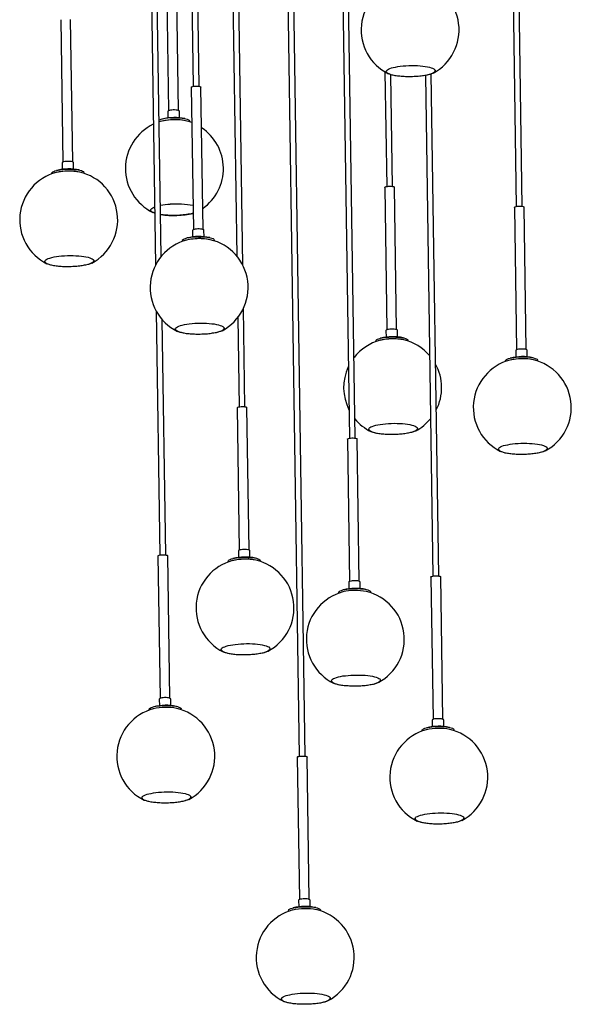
# Model space of a CAD drawing. Header units: millimetres. Extents: x -350 to 367, y -2209 to 114.
# Tile 1 of 2: x -259 to 304, y -2209 to -1204. Entities that reach past the tile are written whole.
import ezdxf

# ---------------------------------------------------------------- set-up
doc = ezdxf.new("R2010")
doc.units = ezdxf.units.MM

msp = doc.modelspace()

# ---------------------------------------------------------------- linework, layer by layer
at = {"color": 7, "linetype": 'Continuous', "lineweight": 25}
for p, q in [((-101.6, 41.4), (-81.8, -1271.7)), ((-75.8, -1271.6), (-95.6, 41.5)), ((52.7, 22.9), (77.6, -1630.9)), ((83.6, -1630.8), (58.7, 23)), ((226.8, 16.1), (248, -1394.3)), ((254, -1394.3), (232.8, 16.2)), ((-142.2, 0.9), (-120.3, -1454.3)), ((-114.4, -1445.3), (-136.2, 1)), ((-2.9, -9.8), (26.5, -1955.6)), ((32.5, -1955.5), (3.1, -9.7)), ((-58.4, -42.5), (-37.3, -1445.1)), ((-31.1, -1454.4), (-52.4, -42.4)), ((-109, -1151.2), (-106.8, -1296.6)), ((-96.8, -1296.4), (-99, -1151.1)), ((-216.9, -1203.7), (-214.7, -1349)), ((-204.7, -1348.9), (-206.9, -1203.6)), ((113.9, -1257), (115.7, -1374)), ((121.7, -1374), (119.9, -1259.9)), ((155.2, -1260.6), (162.8, -1771.6)), ((168.8, -1771.5), (161.1, -1259.1)), ((-83.8, -1272.7), (-81.6, -1418)), ((-71.6, -1417.8), (-73.8, -1272.5)), ((-107.6, -1297.3), (-107.5, -1304)), ((-95.8, -1303.8), (-95.9, -1297.1)), ((-113.6, -1307.2), (-116.5, -1308.1)), ((-85.2, -1308.1), (-85.2, -1307.3)), ((-215.6, -1349.7), (-215.5, -1356.5)), ((-203.8, -1356.3), (-203.9, -1349.6)), ((-225.9, -1360.2), (-225.9, -1361)), ((-193.2, -1360.6), (-193.2, -1359.8)), ((113.7, -1375), (115.9, -1520.3)), ((125.9, -1520.1), (123.7, -1374.8)), ((246.1, -1395.3), (248.2, -1540.6)), ((258.2, -1540.4), (256.1, -1395.1)), ((-82.4, -1418.7), (-82.3, -1425.4)), ((-70.6, -1425.3), (-70.8, -1418.5)), ((-92.8, -1429.2), (-92.8, -1430)), ((-60.1, -1429.5), (-60.1, -1428.7)), ((-119.5, -1501.1), (-115.8, -1750.2)), ((-28.9, -1598.8), (-30.5, -1498.3)), ((-109.8, -1750.1), (-113.4, -1509.9)), ((-36.3, -1507.8), (-34.9, -1598.9)), ((115, -1521), (115.1, -1527.7)), ((126.8, -1527.6), (126.7, -1520.8)), ((104.7, -1531.5), (104.7, -1532.3)), ((137.4, -1531.8), (137.4, -1531)), ((247.4, -1541.3), (247.5, -1548)), ((259.2, -1547.9), (259.1, -1541.1)), ((237, -1551.8), (237.1, -1552.6)), ((269.8, -1552.1), (269.8, -1551.3)), ((-36.9, -1599.9), (-34.7, -1745.2)), ((-24.7, -1745), (-26.9, -1599.7)), ((75.6, -1631.8), (77.8, -1777.1)), ((87.8, -1777), (85.6, -1631.7)), ((-35.6, -1745.9), (-35.5, -1752.6)), ((-23.8, -1752.4), (-23.9, -1745.7)), ((-117.8, -1751.1), (-115.6, -1896.4)), ((-107.9, -1750.7), (-107.8, -1751)), ((-105.6, -1896.3), (-107.8, -1751)), ((-45.9, -1756.4), (-45.9, -1757.2)), ((-13.2, -1756.7), (-13.2, -1755.9)), ((77, -1777.8), (77.1, -1784.6)), ((88.8, -1784.4), (88.7, -1777.7)), ((160.9, -1772.6), (163.1, -1917.9)), ((173.1, -1917.7), (170.9, -1772.4)), ((66.6, -1788.4), (66.6, -1789.2)), ((99.3, -1788.7), (99.3, -1787.9)), ((-116.4, -1897.1), (-116.3, -1903.9)), ((-104.6, -1903.7), (-104.7, -1897)), ((-126.8, -1907.7), (-126.8, -1908.5)), ((-94, -1908), (-94.1, -1907.2)), ((162.2, -1918.6), (162.3, -1925.3)), ((174, -1925.1), (173.9, -1918.4)), ((151.9, -1929.1), (151.9, -1929.9)), ((184.6, -1929.4), (184.6, -1928.6)), ((24.5, -1956.5), (26.7, -2101.8)), ((36.7, -2101.7), (34.5, -1956.4)), ((25.8, -2102.4), (25.8, -2102.5)), ((25.8, -2102.5), (25.9, -2109.3)), ((37.6, -2109.1), (37.5, -2102.4)), ((15.5, -2113), (15.5, -2113.9)), ((48.2, -2113.4), (48.2, -2112.6))]:
    msp.add_line(p, q, dxfattribs=at)
at = {"color": 7, "linetype": 'Continuous', "lineweight": 25, "flags": 128}
for points in [[(135.3, -1250.7), (138.2, -1250.5), (141.2, -1250.5), (144.1, -1250.5), (147, -1250.6), (149.8, -1250.8), (152.5, -1251.1), (155, -1251.4), (157.2, -1251.8), (159.3, -1252.3), (161.1, -1252.8), (162.5, -1253.3), (163.7, -1253.9), (164.6, -1254.6), (165.1, -1255.2), (165.2, -1255.9), (165, -1256.6), (164.5, -1257.3), (163.6, -1257.9), (162.4, -1258.6), (160.8, -1259.2), (159, -1259.7), (156.9, -1260.2), (154.6, -1260.7), (152.1, -1261.1), (149.4, -1261.4), (146.6, -1261.7), (143.7, -1261.8), (140.8, -1261.9), (137.8, -1262), (134.9, -1261.9), (132, -1261.7), (129.3, -1261.5), (126.7, -1261.2), (124.3, -1260.9), (122.1, -1260.4), (120.2, -1259.9), (118.6, -1259.4), (117.3, -1258.8), (116.3, -1258.2), (115.6, -1257.5), (115.3, -1256.9), (115.3, -1256.2), (115.7, -1255.5), (116.4, -1254.8), (117.4, -1254.2), (118.8, -1253.6), (120.5, -1253), (122.4, -1252.5), (124.6, -1252), (127, -1251.5), (129.6, -1251.2), (132.4, -1250.9), (135.3, -1250.7)], [(145.2, -1261.5), (148, -1261.3), (150.8, -1261), (153.4, -1260.6), (155.8, -1260.2), (158, -1259.7), (160, -1259.2), (161.6, -1258.6), (163, -1258), (164.1, -1257.3), (164.8, -1256.6), (165.2, -1256), (165.2, -1255.7)], [(115.2, -1256.5), (115.4, -1256.9), (115.9, -1257.6), (116.7, -1258.2), (117.9, -1258.8), (119.4, -1259.4), (121.1, -1259.9), (123.2, -1260.4), (125.5, -1260.8), (128, -1261.1), (130.6, -1261.4), (133.4, -1261.5), (136.3, -1261.6), (139.3, -1261.7), (142.2, -1261.6), (145.2, -1261.5)], [(-83.8, -1272.7), (-83.8, -1272.7), (-83.6, -1272.4), (-83.1, -1272.1), (-82.2, -1271.8), (-81.1, -1271.6), (-79.8, -1271.5)], [(-79.8, -1271.5), (-78.4, -1271.5), (-77.1, -1271.5), (-75.9, -1271.6), (-74.9, -1271.8), (-74.2, -1272.1), (-73.8, -1272.4), (-73.8, -1272.5)], [(-95.9, -1297.1), (-96, -1296.9), (-96.3, -1296.6), (-97.1, -1296.3), (-98.1, -1296.1), (-99.3, -1295.9), (-100.7, -1295.8), (-102.2, -1295.8), (-103.6, -1295.9), (-104.9, -1296.1), (-106.1, -1296.3), (-106.9, -1296.6), (-107.4, -1296.9), (-107.6, -1297.3)], [(-104.8, -1303.9), (-102.4, -1303.8), (-100, -1303.8), (-97.6, -1303.8), (-95.2, -1304), (-93.1, -1304.2), (-91.1, -1304.5), (-89.3, -1304.9), (-87.8, -1305.3), (-86.7, -1305.8), (-85.8, -1306.3), (-85.4, -1306.8), (-85.2, -1307.3)], [(-83.3, -1308.8), (-85.3, -1308.1), (-89.6, -1306.9)], [(-225.9, -1360.2), (-225.9, -1360.1), (-225.7, -1359.6), (-225.1, -1359), (-224.1, -1358.5), (-222.8, -1358), (-221.3, -1357.6), (-219.4, -1357.2), (-217.4, -1356.8), (-215.1, -1356.6), (-212.8, -1356.4)], [(-203.9, -1349.6), (-203.9, -1349.4), (-204.3, -1349.1), (-205, -1348.8), (-206, -1348.5), (-207.3, -1348.4), (-208.7, -1348.3), (-210.1, -1348.3), (-211.6, -1348.4), (-212.9, -1348.6), (-214, -1348.8), (-214.9, -1349.1), (-215.4, -1349.4), (-215.6, -1349.7)], [(-212.8, -1356.4), (-210.4, -1356.3), (-207.9, -1356.2), (-205.5, -1356.3), (-203.2, -1356.5), (-201, -1356.7), (-199, -1357), (-197.3, -1357.3), (-195.8, -1357.8), (-194.6, -1358.2), (-193.8, -1358.8), (-193.3, -1359.3), (-193.2, -1359.8)], [(113.7, -1375), (113.7, -1375), (113.9, -1374.7), (114.4, -1374.4), (115.3, -1374.1), (116.4, -1373.9), (117.7, -1373.8)], [(117.7, -1373.8), (119.1, -1373.8), (120.4, -1373.8), (121.6, -1373.9), (122.6, -1374.1), (123.3, -1374.4), (123.6, -1374.7), (123.7, -1374.8)], [(-121.1, -1401.2), (-121.9, -1400.9), (-123.2, -1400.3), (-124.2, -1399.7), (-124.9, -1399), (-125.2, -1398.4), (-125.2, -1397.7), (-124.8, -1397), (-124.1, -1396.3), (-123, -1395.7), (-121.7, -1395.1), (-121.1, -1394.9)], [(246.1, -1395.3), (246.1, -1395.3), (246.2, -1395), (246.8, -1394.7), (247.7, -1394.4), (248.8, -1394.2), (250.1, -1394.1)], [(250.1, -1394.1), (251.4, -1394.1), (252.8, -1394.1), (254, -1394.2), (254.9, -1394.4), (255.6, -1394.7), (256, -1395), (256.1, -1395.1)], [(-125.2, -1398), (-125.1, -1398.4), (-124.6, -1399.1), (-123.7, -1399.7), (-122.6, -1400.3), (-121.1, -1400.9), (-121.1, -1400.9)], [(-92.8, -1429.2), (-92.8, -1429.1), (-92.6, -1428.5), (-92, -1428), (-91, -1427.5), (-89.7, -1427), (-88.2, -1426.5), (-86.3, -1426.1), (-84.3, -1425.8), (-82, -1425.5), (-79.7, -1425.3)], [(-70.8, -1418.5), (-70.8, -1418.3), (-71.2, -1418), (-71.9, -1417.7), (-72.9, -1417.5), (-74.2, -1417.4), (-75.6, -1417.3), (-77, -1417.3), (-78.5, -1417.4), (-79.8, -1417.5), (-80.9, -1417.8), (-81.8, -1418.1), (-82.3, -1418.4), (-82.4, -1418.7)], [(-79.7, -1425.3), (-77.3, -1425.2), (-74.8, -1425.2), (-72.4, -1425.3), (-70.1, -1425.4), (-67.9, -1425.7), (-65.9, -1425.9), (-64.2, -1426.3), (-62.7, -1426.7), (-61.5, -1427.2), (-60.7, -1427.7), (-60.2, -1428.3), (-60.1, -1428.7)], [(-213.1, -1444.7), (-210.2, -1444.5), (-207.2, -1444.5), (-204.3, -1444.5), (-201.4, -1444.6), (-198.6, -1444.8), (-195.9, -1445), (-193.5, -1445.4), (-191.2, -1445.8), (-189.1, -1446.2), (-187.3, -1446.7), (-185.9, -1447.3), (-184.7, -1447.9), (-183.8, -1448.5), (-183.3, -1449.2), (-183.2, -1449.9), (-183.4, -1450.6), (-183.9, -1451.2), (-184.8, -1451.9), (-186, -1452.5), (-187.6, -1453.1), (-189.4, -1453.7), (-191.5, -1454.2), (-193.8, -1454.7), (-196.3, -1455.1), (-199, -1455.4), (-201.8, -1455.6), (-204.7, -1455.8), (-207.7, -1455.9), (-210.6, -1455.9), (-213.5, -1455.9), (-216.4, -1455.7), (-219.1, -1455.5), (-221.7, -1455.2), (-224.1, -1454.8), (-226.3, -1454.4), (-228.2, -1453.9), (-229.8, -1453.4), (-231.1, -1452.8), (-232.2, -1452.2), (-232.8, -1451.5), (-233.2, -1450.8), (-233.1, -1450.2), (-232.8, -1449.5), (-232, -1448.8), (-231, -1448.2), (-229.6, -1447.5), (-227.9, -1447), (-226, -1446.4), (-223.8, -1445.9), (-221.4, -1445.5), (-218.8, -1445.2), (-216, -1444.9), (-213.1, -1444.7)], [(-233.2, -1450.4), (-233, -1450.9), (-232.5, -1451.5), (-231.7, -1452.2), (-230.5, -1452.8), (-229, -1453.4), (-227.3, -1453.9), (-225.2, -1454.3), (-222.9, -1454.7), (-220.4, -1455.1), (-217.8, -1455.3), (-215, -1455.5), (-212.1, -1455.6), (-209.1, -1455.6), (-206.2, -1455.6), (-203.2, -1455.4)], [(-203.2, -1455.4), (-200.4, -1455.2), (-197.6, -1454.9), (-195, -1454.6), (-192.6, -1454.1), (-190.4, -1453.7), (-188.4, -1453.1), (-186.8, -1452.5), (-185.4, -1451.9), (-184.3, -1451.3), (-183.6, -1450.6), (-183.3, -1449.9), (-183.2, -1449.7)], [(-80, -1513.6), (-77.1, -1513.5), (-74.1, -1513.4), (-71.2, -1513.5), (-68.3, -1513.6), (-65.5, -1513.7), (-62.8, -1514), (-60.3, -1514.3), (-58.1, -1514.7), (-56, -1515.2), (-54.2, -1515.7), (-52.8, -1516.3), (-51.6, -1516.9), (-50.7, -1517.5), (-50.2, -1518.2), (-50.1, -1518.8), (-50.3, -1519.5), (-50.8, -1520.2), (-51.7, -1520.9), (-52.9, -1521.5), (-54.5, -1522.1), (-56.3, -1522.7), (-58.4, -1523.2), (-60.7, -1523.6), (-63.2, -1524), (-65.9, -1524.3), (-68.7, -1524.6), (-71.6, -1524.8), (-74.5, -1524.9), (-77.5, -1524.9), (-80.4, -1524.8), (-83.3, -1524.7), (-86, -1524.5), (-88.6, -1524.2), (-91, -1523.8), (-93.2, -1523.4), (-95.1, -1522.9), (-96.7, -1522.3), (-98, -1521.7), (-99.1, -1521.1), (-99.7, -1520.5), (-100.1, -1519.8), (-100, -1519.1), (-99.7, -1518.5), (-98.9, -1517.8), (-97.9, -1517.1), (-96.5, -1516.5), (-94.8, -1515.9), (-92.9, -1515.4), (-90.7, -1514.9), (-88.3, -1514.5), (-85.7, -1514.1), (-82.9, -1513.8), (-80, -1513.6)], [(-100.1, -1519.4), (-99.9, -1519.9), (-99.4, -1520.5), (-98.6, -1521.1), (-97.4, -1521.8), (-95.9, -1522.3), (-94.2, -1522.8), (-92.1, -1523.3), (-89.8, -1523.7), (-87.3, -1524), (-84.7, -1524.3), (-81.9, -1524.5), (-79, -1524.6), (-76, -1524.6), (-73.1, -1524.5), (-70.1, -1524.4)], [(-70.1, -1524.4), (-67.3, -1524.2), (-64.5, -1523.9), (-61.9, -1523.5), (-59.5, -1523.1), (-57.3, -1522.6), (-55.3, -1522.1), (-53.7, -1521.5), (-52.3, -1520.9), (-51.2, -1520.2), (-50.5, -1519.6), (-50.1, -1518.9), (-50.1, -1518.6)], [(126.7, -1520.8), (126.7, -1520.7), (126.3, -1520.3), (125.6, -1520.1), (124.6, -1519.8), (123.3, -1519.7), (121.9, -1519.6), (120.5, -1519.6), (119, -1519.7), (117.7, -1519.8), (116.6, -1520.1), (115.7, -1520.4), (115.2, -1520.7), (115, -1521)], [(117.8, -1527.7), (120.2, -1527.5), (122.7, -1527.5), (125.1, -1527.6), (127.4, -1527.7), (129.6, -1528), (131.6, -1528.3), (133.3, -1528.6), (134.8, -1529), (136, -1529.5), (136.8, -1530), (137.3, -1530.6), (137.4, -1531)], [(104.7, -1531.5), (104.7, -1531.4), (104.9, -1530.9), (105.5, -1530.3), (106.5, -1529.8), (107.8, -1529.3), (109.3, -1528.8), (111.2, -1528.4), (113.2, -1528.1), (115.4, -1527.8), (117.8, -1527.7)], [(259.1, -1541.1), (259, -1541), (258.7, -1540.6), (257.9, -1540.4), (256.9, -1540.1), (255.7, -1540), (254.3, -1539.9), (252.8, -1539.9), (251.4, -1540), (250.1, -1540.1), (248.9, -1540.4), (248.1, -1540.7), (247.6, -1541), (247.4, -1541.3)], [(237, -1551.8), (237, -1551.7), (237.3, -1551.2), (237.9, -1550.6), (238.8, -1550.1), (240.1, -1549.6), (241.7, -1549.1), (243.5, -1548.7), (245.6, -1548.4), (247.8, -1548.1), (250.2, -1548)], [(250.2, -1548), (252.6, -1547.8), (255, -1547.8), (257.4, -1547.9), (259.8, -1548), (261.9, -1548.3), (263.9, -1548.6), (265.7, -1548.9), (267.2, -1549.4), (268.3, -1549.8), (269.2, -1550.3), (269.6, -1550.9), (269.8, -1551.3)], [(-36.9, -1599.9), (-36.9, -1599.8), (-36.7, -1599.5), (-36.2, -1599.2), (-35.3, -1599), (-34.2, -1598.8), (-32.9, -1598.7)], [(-32.9, -1598.7), (-31.6, -1598.6), (-30.2, -1598.7), (-29, -1598.8), (-28, -1599), (-27.3, -1599.3), (-27, -1599.6), (-26.9, -1599.7)], [(117.4, -1615.9), (120.4, -1615.8), (123.3, -1615.7), (126.3, -1615.8), (129.2, -1615.9), (132, -1616), (134.6, -1616.3), (137.1, -1616.6), (139.4, -1617), (141.5, -1617.5), (143.2, -1618), (144.7, -1618.6), (145.9, -1619.2), (146.7, -1619.8), (147.2, -1620.5), (147.4, -1621.2), (147.2, -1621.8), (146.6, -1622.5), (145.8, -1623.2), (144.5, -1623.8), (143, -1624.4), (141.2, -1625), (139.1, -1625.5), (136.8, -1625.9), (134.3, -1626.3), (131.6, -1626.7), (128.8, -1626.9), (125.9, -1627.1), (122.9, -1627.2), (120, -1627.2), (117, -1627.1), (114.2, -1627), (111.5, -1626.8), (108.9, -1626.5), (106.5, -1626.1), (104.3, -1625.7), (102.4, -1625.2), (100.8, -1624.6), (99.4, -1624.1), (98.4, -1623.4), (97.8, -1622.8), (97.4, -1622.1), (97.5, -1621.4), (97.8, -1620.8), (98.5, -1620.1), (99.6, -1619.4), (101, -1618.8), (102.7, -1618.2), (104.6, -1617.7), (106.8, -1617.2), (109.2, -1616.8), (111.8, -1616.4), (114.6, -1616.1), (117.4, -1615.9)], [(97.4, -1621.7), (97.5, -1622.2), (98, -1622.8), (98.9, -1623.5), (100.1, -1624.1), (101.5, -1624.6), (103.3, -1625.1), (105.4, -1625.6), (107.7, -1626), (110.1, -1626.3), (112.8, -1626.6), (115.6, -1626.8), (118.5, -1626.9), (121.4, -1626.9), (124.4, -1626.8), (127.3, -1626.7)], [(127.3, -1626.7), (130.2, -1626.5), (133, -1626.2), (135.6, -1625.8), (138, -1625.4), (140.2, -1624.9), (142.1, -1624.4), (143.8, -1623.8), (145.2, -1623.2), (146.2, -1622.5), (147, -1621.9), (147.3, -1621.2), (147.4, -1620.9)], [(75.6, -1631.8), (75.6, -1631.7), (75.9, -1631.4), (76.6, -1631.1), (77.6, -1630.9), (78.7, -1630.7), (80.1, -1630.6), (81.4, -1630.6), (82.7, -1630.7), (83.9, -1630.8), (84.8, -1631.1)], [(84.8, -1631.1), (85.4, -1631.3), (85.6, -1631.6), (85.6, -1631.7)], [(249.8, -1636.2), (252.7, -1636.1), (255.7, -1636), (258.7, -1636.1), (261.5, -1636.2), (264.3, -1636.3), (267, -1636.6), (269.5, -1636.9), (271.8, -1637.3), (273.8, -1637.8), (275.6, -1638.3), (277.1, -1638.9), (278.3, -1639.5), (279.1, -1640.1), (279.6, -1640.8), (279.8, -1641.5), (279.6, -1642.1), (279, -1642.8), (278.1, -1643.5), (276.9, -1644.1), (275.4, -1644.7), (273.6, -1645.3), (271.5, -1645.8), (269.2, -1646.2), (266.7, -1646.6), (264, -1647), (261.2, -1647.2), (258.3, -1647.4), (255.3, -1647.5), (252.3, -1647.5), (249.4, -1647.4), (246.6, -1647.3), (243.8, -1647.1), (241.3, -1646.8), (238.9, -1646.4), (236.7, -1646), (234.8, -1645.5), (233.1, -1644.9), (231.8, -1644.4), (230.8, -1643.7), (230.1, -1643.1), (229.8, -1642.4), (229.8, -1641.7), (230.2, -1641.1), (230.9, -1640.4), (232, -1639.7), (233.3, -1639.1), (235, -1638.5), (237, -1638), (239.2, -1637.5), (241.6, -1637.1), (244.2, -1636.7), (247, -1636.4), (249.8, -1636.2)], [(229.8, -1642), (229.9, -1642.5), (230.4, -1643.1), (231.3, -1643.8), (232.4, -1644.4), (233.9, -1644.9), (235.7, -1645.4), (237.7, -1645.9), (240, -1646.3), (242.5, -1646.6), (245.2, -1646.9), (248, -1647.1), (250.9, -1647.2), (253.8, -1647.2), (256.8, -1647.1), (259.7, -1647)], [(259.7, -1647), (262.6, -1646.8), (265.3, -1646.5), (267.9, -1646.1), (270.4, -1645.7), (272.6, -1645.2), (274.5, -1644.7), (276.2, -1644.1), (277.6, -1643.5), (278.6, -1642.8), (279.3, -1642.2), (279.7, -1641.5), (279.8, -1641.2)], [(-23.9, -1745.7), (-23.9, -1745.5), (-24.3, -1745.2), (-25, -1744.9), (-26.1, -1744.7), (-27.3, -1744.5), (-28.7, -1744.5), (-30.2, -1744.5), (-31.6, -1744.5), (-32.9, -1744.7), (-34, -1744.9), (-34.9, -1745.2), (-35.4, -1745.5), (-35.6, -1745.9)], [(-117.8, -1751.1), (-117.7, -1750.9), (-117.3, -1750.6), (-116.5, -1750.3), (-115.5, -1750.1), (-114.3, -1750), (-112.9, -1749.9), (-111.6, -1749.9), (-110.3, -1750), (-109.2, -1750.2), (-108.4, -1750.4), (-107.9, -1750.7)], [(-45.9, -1756.4), (-45.9, -1756.3), (-45.7, -1755.7), (-45.1, -1755.2), (-44.1, -1754.6), (-42.9, -1754.1), (-41.3, -1753.7), (-39.5, -1753.3), (-37.4, -1753), (-35.2, -1752.7), (-32.8, -1752.5)], [(-32.8, -1752.5), (-30.4, -1752.4), (-27.9, -1752.4), (-25.5, -1752.5), (-23.2, -1752.6), (-21, -1752.8), (-19.1, -1753.1), (-17.3, -1753.5), (-15.8, -1753.9), (-14.7, -1754.4), (-13.8, -1754.9), (-13.3, -1755.4), (-13.2, -1755.9)], [(88.7, -1777.7), (88.5, -1777.4), (88, -1777.1), (87.2, -1776.8), (86.1, -1776.6), (84.8, -1776.5), (83.4, -1776.4), (81.9, -1776.4), (80.5, -1776.6), (79.3, -1776.7), (78.2, -1777), (77.5, -1777.3), (77, -1777.6), (77, -1777.8)], [(160.9, -1772.6), (160.9, -1772.5), (161.2, -1772.2), (161.8, -1771.9), (162.8, -1771.6), (164, -1771.5), (165.3, -1771.4), (166.6, -1771.4), (167.9, -1771.4), (169.1, -1771.6), (170, -1771.8), (170.6, -1772.1)], [(170.6, -1772.1), (170.9, -1772.4), (170.9, -1772.4)], [(66.6, -1788.4), (66.6, -1788.3), (66.8, -1787.8), (67.4, -1787.2), (68.3, -1786.7), (69.5, -1786.2), (71.1, -1785.7), (72.9, -1785.3), (74.9, -1785), (77.1, -1784.7), (79.5, -1784.5), (81.9, -1784.4), (84.3, -1784.4), (86.7, -1784.4), (89.1, -1784.6), (91.3, -1784.8), (93.3, -1785.1), (95.1, -1785.4), (96.6, -1785.8)], [(96.6, -1785.8), (97.8, -1786.3), (98.6, -1786.8), (99.2, -1787.4), (99.3, -1787.9)], [(-33.2, -1840.8), (-30.2, -1840.7), (-27.3, -1840.6), (-24.3, -1840.6), (-21.4, -1840.7), (-18.6, -1840.9), (-16, -1841.2), (-13.5, -1841.5), (-11.2, -1841.9), (-9.1, -1842.4), (-7.4, -1842.9), (-5.9, -1843.4), (-4.7, -1844), (-3.9, -1844.7), (-3.4, -1845.3), (-3.2, -1846), (-3.4, -1846.7), (-4, -1847.4), (-4.9, -1848), (-6.1, -1848.7), (-7.6, -1849.3), (-9.4, -1849.8), (-11.5, -1850.3), (-13.8, -1850.8), (-16.3, -1851.2), (-19, -1851.5), (-21.8, -1851.8), (-24.7, -1851.9), (-27.7, -1852), (-30.6, -1852.1), (-33.6, -1852), (-36.4, -1851.9), (-39.1, -1851.6), (-41.7, -1851.3), (-44.1, -1851), (-46.3, -1850.5), (-48.2, -1850.1), (-49.8, -1849.5), (-51.2, -1848.9), (-52.2, -1848.3), (-52.9, -1847.7), (-53.2, -1847), (-53.2, -1846.3), (-52.8, -1845.6), (-52.1, -1845), (-51, -1844.3), (-49.6, -1843.7), (-48, -1843.1), (-46, -1842.6), (-43.8, -1842.1), (-41.4, -1841.7), (-38.8, -1841.3), (-36, -1841), (-33.2, -1840.8)], [(-53.2, -1846.6), (-53.1, -1847), (-52.6, -1847.7), (-51.7, -1848.3), (-50.6, -1848.9), (-49.1, -1849.5), (-47.3, -1850), (-45.2, -1850.5), (-43, -1850.9), (-40.5, -1851.2), (-37.8, -1851.5), (-35, -1851.6), (-32.1, -1851.7), (-29.2, -1851.8), (-26.2, -1851.7), (-23.3, -1851.6)], [(-23.3, -1851.6), (-20.4, -1851.4), (-17.7, -1851.1), (-15, -1850.7), (-12.6, -1850.3), (-10.4, -1849.8), (-8.5, -1849.3), (-6.8, -1848.7), (-5.4, -1848.1), (-4.4, -1847.4), (-3.7, -1846.7), (-3.3, -1846.1), (-3.2, -1845.8)], [(59.3, -1878.5), (59.5, -1879), (60, -1879.7), (60.9, -1880.3), (62, -1880.9), (63.5, -1881.5)], [(105.1, -1874.8), (106.6, -1875.4), (107.8, -1876), (108.6, -1876.6), (109.2, -1877.3), (109.3, -1878), (109.1, -1878.6), (108.6, -1879.3), (107.7, -1880), (106.5, -1880.6), (105, -1881.2), (103.2, -1881.8), (101.1, -1882.3), (98.8, -1882.8), (96.3, -1883.2), (93.7, -1883.5), (90.8, -1883.7), (87.9, -1883.9), (85, -1884), (82, -1884), (79.1, -1884), (76.3, -1883.8), (73.5, -1883.6), (70.9, -1883.3), (68.5, -1883), (66.3, -1882.5), (64.4, -1882), (62.8, -1881.5), (61.4, -1880.9), (60.4, -1880.3), (59.7, -1879.7), (59.4, -1879), (59.4, -1878.3), (59.7, -1877.6), (60.4, -1877), (61.5, -1876.3), (62.8, -1875.7), (64.5, -1875.1), (66.4, -1874.6), (68.6, -1874.1), (71, -1873.6), (73.6, -1873.3), (76.4, -1873), (79.2, -1872.8), (82.2, -1872.6), (85.1, -1872.6), (88.1, -1872.6), (91, -1872.7), (93.8, -1872.9), (96.5, -1873.1), (99, -1873.5), (101.2, -1873.9), (103.3, -1874.3), (105.1, -1874.8)], [(63.5, -1881.5), (65.3, -1882), (67.4, -1882.5), (69.7, -1882.9), (72.2, -1883.2), (74.9, -1883.4), (77.7, -1883.6), (80.6, -1883.7), (83.5, -1883.7), (86.5, -1883.7), (89.4, -1883.5), (92.3, -1883.3), (95, -1883), (97.6, -1882.7), (100, -1882.2), (102.2, -1881.8), (104.1, -1881.2), (105.8, -1880.6), (107.2, -1880), (108.2, -1879.4), (108.9, -1878.7), (109.3, -1878), (109.3, -1877.8)], [(-104.7, -1897), (-104.8, -1896.8), (-105.1, -1896.5), (-105.8, -1896.2), (-106.8, -1896), (-108, -1895.8), (-109.4, -1895.7), (-110.9, -1895.7), (-112.3, -1895.8), (-113.6, -1896), (-114.8, -1896.2), (-115.7, -1896.5), (-116.2, -1896.8), (-116.4, -1897.1), (-116.4, -1897.1)], [(-126.8, -1907.7), (-126.8, -1907.4), (-126.4, -1906.8), (-125.7, -1906.3), (-124.7, -1905.8), (-123.3, -1905.3), (-121.7, -1904.9), (-119.8, -1904.5), (-117.7, -1904.2), (-115.4, -1903.9), (-113.1, -1903.7), (-110.6, -1903.7), (-108.2, -1903.7), (-105.8, -1903.7), (-103.5, -1903.9), (-101.4, -1904.2), (-99.4, -1904.5), (-97.8, -1904.9), (-96.4, -1905.3), (-95.3, -1905.8), (-94.5, -1906.3)], [(-94.5, -1906.3), (-94.1, -1906.8), (-94.1, -1907.2)], [(173.9, -1918.4), (173.8, -1918.2), (173.3, -1917.8), (172.5, -1917.6), (171.5, -1917.4), (170.2, -1917.2), (168.8, -1917.2), (167.3, -1917.2), (165.9, -1917.3), (164.6, -1917.5), (163.5, -1917.7), (162.8, -1918), (162.3, -1918.3), (162.2, -1918.6)], [(151.9, -1929.1), (152, -1928.6), (152.5, -1928.1), (153.3, -1927.5), (154.5, -1927), (156, -1926.5), (157.7, -1926.1), (159.7, -1925.8), (161.9, -1925.5), (164.2, -1925.3), (166.6, -1925.1), (169.1, -1925.1), (171.5, -1925.1), (173.9, -1925.3), (176.1, -1925.5), (178.1, -1925.7), (180, -1926.1), (181.5, -1926.5), (182.8, -1926.9), (183.7, -1927.5)], [(24.5, -1956.5), (24.6, -1956.2), (25.1, -1955.9), (25.9, -1955.7), (27, -1955.5), (28.3, -1955.3), (29.6, -1955.3), (31, -1955.3), (32.2, -1955.4), (33.2, -1955.6), (34, -1955.9), (34.4, -1956.2), (34.5, -1956.4)], [(-134.1, -1997.8), (-133.9, -1998.3), (-133.4, -1999)], [(-84.8, -1995.9), (-84.2, -1996.6), (-84.1, -1997.2), (-84.2, -1997.9), (-84.8, -1998.6), (-85.6, -1999.3), (-86.8, -1999.9), (-88.3, -2000.5), (-90.1, -2001.1), (-92.2, -2001.6), (-94.5, -2002), (-97, -2002.4), (-99.7, -2002.8), (-102.5, -2003), (-105.4, -2003.2), (-108.3, -2003.3), (-111.3, -2003.3), (-114.2, -2003.3), (-117.1, -2003.1), (-119.8, -2002.9), (-122.4, -2002.6), (-124.8, -2002.3), (-127, -2001.8), (-128.9, -2001.4), (-130.6, -2000.8), (-131.9, -2000.2), (-133, -1999.6), (-133.7, -1999), (-134, -1998.3), (-134, -1997.6), (-133.7, -1996.9), (-133, -1996.3), (-131.9, -1995.6), (-130.6, -1995), (-128.9, -1994.4), (-127, -1993.9), (-124.8, -1993.4), (-122.4, -1992.9), (-119.8, -1992.6), (-117.1, -1992.3), (-114.2, -1992.1), (-111.3, -1991.9), (-108.3, -1991.9), (-105.4, -1991.9), (-102.5, -1992), (-99.7, -1992.2), (-97, -1992.4), (-94.5, -1992.7), (-92.2, -1993.1), (-90.1, -1993.6), (-88.3, -1994.1), (-86.8, -1994.7), (-85.6, -1995.3), (-84.8, -1995.9)], [(-133.4, -1999), (-132.5, -1999.6), (-131.3, -2000.2), (-129.8, -2000.8), (-128, -2001.3), (-125.9, -2001.8), (-123.6, -2002.2), (-121.1, -2002.5), (-118.5, -2002.7), (-115.7, -2002.9), (-112.8, -2003), (-109.8, -2003), (-106.9, -2003), (-103.9, -2002.8), (-101.1, -2002.6), (-98.3, -2002.3), (-95.7, -2002), (-93.3, -2001.5), (-91.1, -2001), (-89.2, -2000.5), (-87.6, -1999.9), (-86.2, -1999.3), (-85.2, -1998.6), (-84.5, -1998), (-84.1, -1997.3), (-84.1, -1997.1)], [(193.3, -2016.9), (194.1, -2017.5), (194.5, -2018.2), (194.6, -2018.9), (194.3, -2019.6), (193.7, -2020.2), (192.7, -2020.9), (191.4, -2021.5), (189.8, -2022.1), (187.9, -2022.7), (185.8, -2023.2), (183.4, -2023.6), (180.9, -2024), (178.2, -2024.3), (175.3, -2024.5), (172.4, -2024.7), (169.5, -2024.8), (166.5, -2024.8), (163.6, -2024.7), (160.8, -2024.5), (158.1, -2024.3), (155.5, -2024), (153.2, -2023.6), (151, -2023.1), (149.2, -2022.6), (147.6, -2022.1), (146.4, -2021.5), (145.4, -2020.9), (144.8, -2020.2), (144.6, -2019.5), (144.7, -2018.9), (145.1, -2018.2), (145.9, -2017.5), (147.1, -2016.9), (148.5, -2016.3), (150.2, -2015.7), (152.3, -2015.2), (154.5, -2014.7), (157, -2014.3), (159.6, -2013.9), (162.4, -2013.7), (165.3, -2013.5), (168.2, -2013.4), (171.2, -2013.3), (174.1, -2013.4), (177, -2013.5), (179.8, -2013.7), (182.4, -2013.9), (184.8, -2014.3), (187.1, -2014.7), (189.1, -2015.2), (190.8, -2015.7), (192.2, -2016.3), (193.3, -2016.9)], [(145.9, -2020.9), (147, -2021.5), (148.4, -2022.1), (150.1, -2022.6), (152.1, -2023.1), (154.3, -2023.5), (156.8, -2023.8), (159.4, -2024.1), (162.2, -2024.3), (165, -2024.4), (168, -2024.5), (170.9, -2024.4), (173.9, -2024.3), (176.8, -2024.1), (179.5, -2023.9), (182.2, -2023.5), (184.6, -2023.1), (186.9, -2022.6), (188.9, -2022.1), (190.6, -2021.5), (192.1, -2020.9), (193.2, -2020.3), (194, -2019.6), (194.5, -2018.9), (194.6, -2018.5)], [(15.5, -2113), (15.5, -2112.7), (16, -2112.1), (16.7, -2111.6), (17.8, -2111.1), (19.3, -2110.6), (21, -2110.2), (22.9, -2109.8), (25, -2109.5), (27.3, -2109.3), (29.7, -2109.1), (32.2, -2109.1), (34.6, -2109.1), (37, -2109.2), (39.2, -2109.4), (41.3, -2109.6), (43.2, -2109.9), (44.8, -2110.3), (46.2, -2110.8), (47.2, -2111.3), (47.9, -2111.8), (48.2, -2112.4), (48.2, -2112.6)], [(37.5, -2102.4), (37.5, -2102.3), (37.3, -2102), (36.7, -2101.7), (35.8, -2101.4), (34.7, -2101.2), (33.3, -2101.1), (31.9, -2101.1), (30.4, -2101.2), (29, -2101.3), (27.8, -2101.5), (26.8, -2101.8), (26.2, -2102.1), (25.8, -2102.4)], [(58.1, -2203.2), (57.6, -2203.9), (56.8, -2204.5), (55.7, -2205.2), (54.2, -2205.8), (52.5, -2206.4), (50.5, -2206.9), (48.2, -2207.4), (45.7, -2207.8), (43.1, -2208.1), (40.3, -2208.4), (37.4, -2208.6), (34.5, -2208.7), (31.5, -2208.7), (28.6, -2208.7), (25.7, -2208.6), (22.9, -2208.4), (20.3, -2208.1), (17.9, -2207.7), (15.6, -2207.3), (13.7, -2206.8), (11.9, -2206.3), (10.5, -2205.7), (9.4, -2205.1), (8.7, -2204.5), (8.3, -2203.8), (8.2, -2203.1), (8.5, -2202.5), (9.1, -2201.8), (10.1, -2201.1), (11.4, -2200.5), (13, -2199.9), (14.9, -2199.4), (17, -2198.9), (19.4, -2198.4), (21.9, -2198), (24.7, -2197.7), (27.5, -2197.5), (30.4, -2197.3), (33.4, -2197.3), (36.3, -2197.3), (39.2, -2197.4), (42.1, -2197.5), (44.8, -2197.8), (47.3, -2198.1), (49.6, -2198.5), (51.8, -2198.9), (53.6, -2199.4), (55.2, -2200), (56.4, -2200.5), (57.3, -2201.2), (57.9, -2201.8), (58.2, -2202.5), (58.1, -2203.2)], [(8.2, -2203.2), (8.4, -2203.9), (9, -2204.5), (9.9, -2205.1), (11.2, -2205.7), (12.8, -2206.3), (14.6, -2206.8), (16.7, -2207.2), (19.1, -2207.6), (21.6, -2207.9), (24.3, -2208.2), (27.1, -2208.3), (30, -2208.4), (33, -2208.4), (35.9, -2208.3), (38.9, -2208.2), (41.7, -2208), (44.4, -2207.6), (47, -2207.3), (49.4, -2206.8), (51.5, -2206.3), (53.4, -2205.8), (55, -2205.2), (56.3, -2204.6), (57.2, -2203.9), (57.9, -2203.2), (58.2, -2202.6), (58.2, -2202.5)]]:
    msp.add_lwpolyline(points, dxfattribs=at)
at = {"color": 7, "linetype": 'Continuous', "lineweight": 25}
for centre, radius, start, end in [((139.6, -1214.1), 50, 104.7763, 243.6902), ((139.6, -1214.1), 50, 298.0359, 76.9498), ((-104.2, -1337.9), 34, 91.0333, 111.1418), ((-100.7, -1364.2), 58.4, 78.984, 102.7421), ((-102.7, -1352.1), 46.1, 92.6261, 103.7046), ((-100.9, -1355.6), 52, 78.0362, 103.6899), ((-100.4, -1361.3), 55.5, 78.7046, 94.5061), ((-100.9, -1355.6), 50, 115.528, 243.6902), ((-100.9, -1355.6), 50, 305.3628, 56.3633), ((-208.8, -1408), 52, 78.0362, 103.6899), ((-208.8, -1408), 50, 104.7763, 243.6902), ((-208.7, -1416.7), 58.4, 78.984, 102.7421), ((-210.6, -1404.5), 46.1, 92.6261, 103.7046), ((-208.4, -1413.7), 55.5, 78.7046, 94.5061), ((-208.8, -1408), 50, 298.0359, 76.9498), ((-100.6, -1475.1), 83, 93.1706, 100.1127), ((-98.6, -1478.1), 86.2, 78.8727, 94.3749), ((-101.7, -1311.3), 92.3, 261.7195, 282.4473), ((-101.7, -1307.7), 95.5, 261.9879, 273.8675), ((-98.5, -1332.7), 70.3, 272.6079, 283.6796), ((-75.7, -1477), 52, 78.0362, 103.6899), ((-75.7, -1477), 50, 104.7763, 243.6902), ((-75.6, -1485.6), 58.4, 78.984, 102.7421), ((-77.5, -1473.5), 46.1, 92.6261, 103.7046), ((-75.3, -1482.7), 55.5, 78.7046, 94.5061), ((-75.7, -1477), 50, 298.0359, 76.9498), ((121.8, -1579.3), 52, 78.0362, 103.6899), ((121.8, -1579.3), 50, 104.7763, 142.0057), ((121.9, -1587.9), 58.4, 78.984, 102.7421), ((119.9, -1575.8), 46.1, 92.6261, 103.7046), ((122.2, -1585), 55.5, 78.7046, 94.5061), ((121.8, -1579.3), 50, 41.0703, 76.9498), ((254.1, -1599.6), 52, 78.0362, 103.6899), ((121.8, -1579.3), 50, 332.9568, 28.7693), ((254.1, -1599.6), 50, 104.7763, 243.6902), ((254.3, -1608.2), 58.4, 78.984, 102.7421), ((252.3, -1596.1), 46.1, 92.6261, 103.7046), ((254.6, -1605.3), 55.5, 78.7046, 94.5061), ((254.1, -1599.6), 50, 298.0359, 76.9498), ((121.8, -1579.3), 50, 154.8521, 206.874), ((121.8, -1579.3), 50, 219.7204, 243.6902), ((121.8, -1579.3), 50, 298.0359, 320.6558), ((-28.9, -1804.2), 50, 104.7763, 243.6902), ((-28.7, -1812.8), 58.4, 78.984, 102.7421), ((-30.7, -1800.7), 46.1, 92.6261, 103.7046), ((-28.9, -1804.2), 52, 78.0362, 103.6899), ((-28.4, -1809.9), 55.5, 78.7046, 94.5061), ((-28.9, -1804.2), 50, 298.0359, 76.9498), ((83.7, -1836.2), 50, 104.7763, 243.6902), ((83.8, -1844.7), 58.4, 78.9782, 102.7479), ((83.7, -1836.2), 52, 78.0362, 103.6899), ((83.7, -1836.2), 50, 298.0359, 76.9498), ((-109.7, -1955.5), 50, 104.7763, 243.6902), ((-109.6, -1964.1), 58.4, 78.9906, 102.7355), ((-109.7, -1955.5), 52, 78.0362, 103.6899), ((-109.7, -1955.5), 50, 298.0359, 76.9498), ((168.9, -1976.9), 50, 104.7763, 243.6902), ((169.1, -1985.5), 58.4, 78.9807, 102.7454), ((168.9, -1976.9), 52, 78.0362, 103.6899), ((168.9, -1976.9), 50, 298.0359, 76.9498), ((183.2, -1928.7), 1.42, 5.5757, 66.1203), ((146.9, -2018.7), 2.4, 192.6802, 243.3253), ((32.6, -2160.8), 52, 78.0362, 103.6899), ((32.6, -2160.8), 50, 104.7763, 243.6902), ((32.7, -2169.5), 58.4, 78.9888, 102.7373), ((32.6, -2160.8), 50, 298.0359, 76.9498)]:
    msp.add_arc(centre, radius, start, end, dxfattribs=at)

doc.saveas('drawing.dxf')
